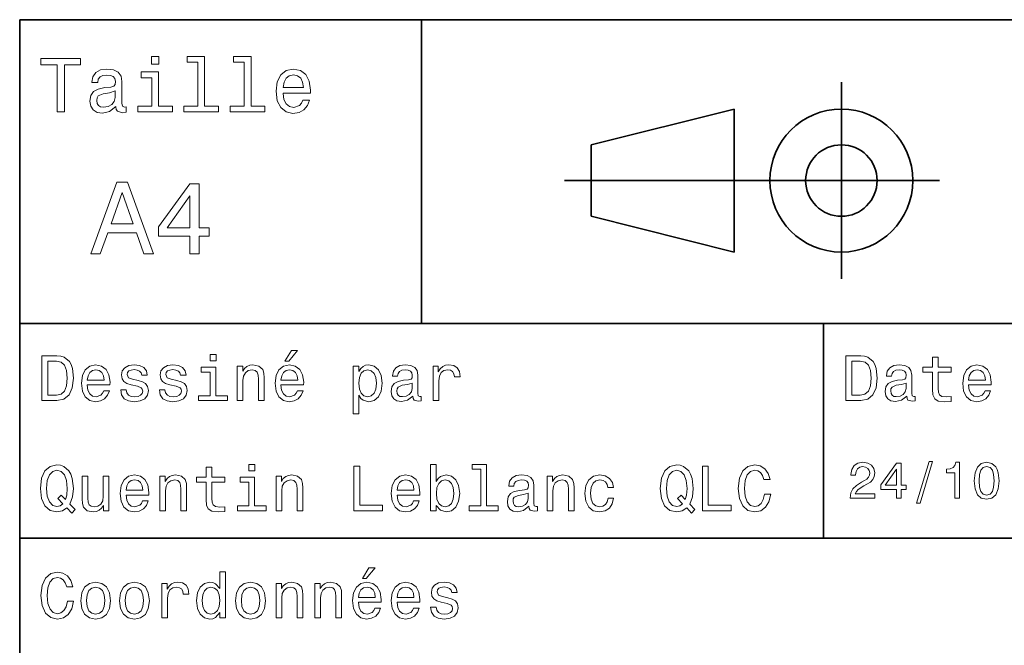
# Model space of a CAD drawing. Extents: x 0 to 297, y 0 to 210.
# Tile 3 of 9: x 97 to 152, y 35 to 70. Entities that reach past the tile are written whole.
import ezdxf

# ---------------------------------------------------------------- set-up
doc = ezdxf.new("R2010")
doc.units = 0

msp = doc.modelspace()

# ---------------------------------------------------------------- linework, layer by layer
at = {"color": 7, "lineweight": 35}
for p, q in [((97, 10), (97, 70)), ((97, 70), (287, 70)), ((127.5, 61), (148.5, 61)), ((97, 53), (162, 53)), ((97, 41), (162, 41))]:
    msp.add_line(p, q, dxfattribs=at)
at = {"color": 7, "lineweight": 35, "ltscale": 0.425}
msp.add_line((119.5, 53), (119.5, 70), dxfattribs=at)
at = {"color": 7, "lineweight": 35, "ltscale": 0.275}
msp.add_line((143, 55.5), (143, 66.5), dxfattribs=at)
at = {"color": 7, "lineweight": 35, "ltscale": 0.206155}
for p, q in [((129, 63), (137, 65)), ((137, 57), (129, 59))]:
    msp.add_line(p, q, dxfattribs=at)
at = {"color": 7, "lineweight": 35, "ltscale": 0.2}
msp.add_line((137, 65), (137, 57), dxfattribs=at)
at = {"color": 7, "lineweight": 35, "ltscale": 0.1}
msp.add_line((129, 59), (129, 63), dxfattribs=at)
at = {"color": 7, "lineweight": 35, "ltscale": 0.3}
msp.add_line((142, 41), (142, 53), dxfattribs=at)
at = {"color": 7, "lineweight": 13}
for points in [[(99.102303, 64.837173), (99.5, 64.837173), (99.5, 67.47406), (100.407784, 67.47406), (100.407784, 67.837173), (98.190201, 67.837173), (98.190201, 67.47406), (99.102303, 67.47406)], [(104.786743, 67.940918), (104.384727, 67.940918), (104.384727, 67.508644), (104.786743, 67.508644)], [(106.969742, 67.621033), (106.969742, 65.157059), (106.187317, 65.157059), (106.187317, 64.837173), (108.128242, 64.837173), (108.128242, 65.157059), (107.350143, 65.157059), (107.350143, 67.940918), (106.373199, 67.940918), (106.373199, 67.621033)], [(109.572044, 67.621033), (109.572044, 65.157059), (108.789627, 65.157059), (108.789627, 64.837173), (110.730545, 64.837173), (110.730545, 65.157059), (109.952454, 65.157059), (109.952454, 67.940918), (108.975502, 67.940918), (108.975502, 67.621033)], [(102.387611, 65.139771), (102.387611, 65.126801), (102.409225, 64.979828), (102.47406, 64.876076), (102.746399, 64.793945), (102.958214, 64.828529), (102.958214, 65.122475), (102.867432, 65.109505), (102.746399, 65.165703), (102.724785, 65.338615), (102.724785, 66.540344), (102.672913, 66.84726), (102.521614, 67.0634), (102.257927, 67.193085), (101.886169, 67.240631), (101.523056, 67.188759), (101.255043, 67.041786), (101.086456, 66.812675), (101.030258, 66.510086), (101.030258, 66.484146), (101.371758, 66.484146), (101.402016, 66.665703), (101.497116, 66.795387), (101.65274, 66.873199), (101.873199, 66.903458), (102.085014, 66.881844), (102.236313, 66.817001), (102.327087, 66.704605), (102.357346, 66.548988), (102.340057, 66.367432), (102.270897, 66.276657), (102.097984, 66.233429), (101.773773, 66.198845), (101.402016, 66.121033), (101.138329, 65.982704), (100.982712, 65.766571), (100.935158, 65.446686), (100.978386, 65.161385), (101.112389, 64.949562), (101.328529, 64.815559), (101.626801, 64.768013), (102.028816, 64.858788)], [(104.773773, 65.157059), (104.773773, 67.080688), (103.796829, 67.080688), (103.796829, 66.756485), (104.393372, 66.756485), (104.393372, 65.157059), (103.615273, 65.157059), (103.615273, 64.837173), (105.560516, 64.837173), (105.560516, 65.157059)], [(111.750717, 65.887604), (113.272339, 65.887604), (113.276657, 66.064842), (113.207497, 66.561958), (113.017288, 66.933716), (112.714699, 67.158501), (112.312683, 67.240631), (111.919312, 67.154175), (111.616714, 66.912102), (111.422188, 66.51873), (111.353027, 66), (111.41787, 65.4683), (111.612396, 65.079247), (111.91066, 64.837173), (112.299713, 64.755043), (112.636887, 64.811234), (112.913544, 64.958214), (113.116714, 65.191643), (113.233429, 65.502876), (112.857346, 65.502876), (112.779541, 65.329971), (112.667145, 65.200287), (112.34726, 65.096542), (112.100868, 65.144089), (111.914986, 65.295387), (111.793945, 65.541786), (111.750717, 65.874634)], [(111.750717, 66.207489), (111.798271, 66.50576), (111.914986, 66.726219), (112.092216, 66.860229), (112.325653, 66.907776), (112.554756, 66.860229), (112.731987, 66.726219), (112.840057, 66.50576), (112.878967, 66.207489)], [(102.344383, 65.649857), (102.292511, 65.425072), (102.154182, 65.252159), (101.946686, 65.139771), (101.691643, 65.100861), (101.527374, 65.122475), (101.41066, 65.191643), (101.337173, 65.312675), (101.315559, 65.481262), (101.332855, 65.632561), (101.402016, 65.740631), (101.678673, 65.861671), (102.028816, 65.913544), (102.344383, 66.017288)], [(100.982712, 56.9049), (101.51297, 56.9049), (101.933716, 58.080692), (103.530258, 58.080692), (103.951012, 56.9049), (104.492798, 56.9049), (103.028816, 60.910664), (102.440926, 60.910664)], [(106.521614, 56.9049), (107.040344, 56.9049), (107.040344, 57.896255), (107.610954, 57.896255), (107.610954, 58.357349), (107.040344, 58.357349), (107.040344, 60.818443), (106.515854, 60.818443), (104.763687, 58.403458), (104.763687, 57.896255), (106.521614, 57.896255)], [(102.118156, 58.570606), (102.734871, 60.334293), (103.351585, 58.570606)], [(105.247841, 58.357349), (106.521614, 60.149857), (106.521614, 58.357349)], [(107.992798, 51.27702), (107.657784, 51.27702), (107.657784, 50.916786), (107.992798, 50.916786)], [(111.84726, 50.88797), (112.059799, 50.88797), (112.560516, 51.500362), (112.207489, 51.500362)], [(99.080688, 51.190563), (98.248558, 51.190563), (98.248558, 48.690563), (99.080688, 48.690563), (99.473343, 48.769814), (99.765129, 49.011169), (99.945244, 49.40382), (100.010086, 49.940563), (99.952446, 50.488113), (99.880402, 50.70425), (99.779541, 50.877163), (99.487755, 51.111313), (99.296829, 51.168949)], [(99.055473, 50.891571), (99.329254, 50.837536), (99.516571, 50.671829), (99.628242, 50.376442), (99.664268, 49.940563), (99.624641, 49.519093), (99.51297, 49.223705), (99.322044, 49.047192), (99.055473, 48.989555), (98.583572, 48.989555), (98.583572, 50.891571)], [(144.080688, 51.190563), (143.248566, 51.190563), (143.248566, 48.690563), (144.080688, 48.690563), (144.473343, 48.769814), (144.765137, 49.011169), (144.945251, 49.40382), (145.010086, 49.940563), (144.952454, 50.488113), (144.880402, 50.70425), (144.779541, 50.877163), (144.487747, 51.111313), (144.296829, 51.168949)], [(144.055481, 50.891571), (144.329254, 50.837536), (144.516571, 50.671829), (144.628235, 50.376442), (144.664261, 49.940563), (144.624634, 49.519093), (144.51297, 49.223705), (144.322052, 49.047192), (144.055481, 48.989555), (143.583572, 48.989555), (143.583572, 50.891571)], [(148.100861, 50.289986), (148.100861, 49.320965), (148.122482, 49.007565), (148.223343, 48.791428), (148.425079, 48.665348), (148.767288, 48.62212), (149.141937, 48.640129), (149.141937, 48.913906), (148.868149, 48.892292), (148.619598, 48.921112), (148.486313, 49.011169), (148.42868, 49.162464), (148.417862, 49.375), (148.417862, 50.289986), (149.141937, 50.289986), (149.141937, 50.560158), (148.417862, 50.560158), (148.417862, 51.125721), (148.100861, 51.125721), (148.100861, 50.560158), (147.553314, 50.560158), (147.553314, 50.289986)], [(100.784584, 49.565922), (102.052597, 49.565922), (102.056198, 49.713619), (101.998558, 50.127884), (101.840057, 50.437683), (101.587898, 50.625), (101.252884, 50.693443), (100.925072, 50.621399), (100.672913, 50.41967), (100.510803, 50.091862), (100.453171, 49.659584), (100.507202, 49.216499), (100.669312, 48.892292), (100.91787, 48.690563), (101.242073, 48.62212), (101.523056, 48.668949), (101.753601, 48.791428), (101.922913, 48.98595), (102.020172, 49.245319), (101.706772, 49.245319), (101.64193, 49.101227), (101.548271, 48.993156), (101.2817, 48.9067), (101.07637, 48.946327), (100.921471, 49.072407), (100.820602, 49.27774), (100.784584, 49.555115)], [(100.784584, 49.832493), (100.824211, 50.081055), (100.921471, 50.264771), (101.069168, 50.376442), (101.263687, 50.416069), (101.454613, 50.376442), (101.602303, 50.264771), (101.69236, 50.081055), (101.724785, 49.832493)], [(103.623199, 49.818085), (103.317001, 49.890129), (103.090057, 49.972984), (103.014412, 50.142292), (103.036026, 50.261169), (103.111671, 50.347622), (103.234146, 50.401657), (103.41066, 50.423271), (103.579971, 50.401657), (103.713257, 50.336815), (103.799713, 50.239555), (103.835732, 50.109871), (104.145531, 50.109871), (104.145531, 50.117077), (104.091499, 50.351227), (103.943802, 50.534943), (103.713257, 50.650219), (103.41066, 50.693443), (103.104469, 50.650219), (102.881126, 50.531342), (102.740631, 50.354828), (102.697403, 50.131485), (102.729828, 49.915348), (102.830688, 49.76405), (102.996399, 49.655983), (103.237755, 49.580334), (103.590775, 49.493877), (103.806915, 49.40382), (103.864555, 49.331772), (103.886169, 49.223705), (103.853745, 49.09042), (103.767288, 48.989555), (103.626801, 48.924713), (103.439484, 48.903099), (103.241356, 48.924713), (103.09726, 49.000362), (103, 49.122841), (102.960373, 49.292149), (102.654175, 49.292149), (102.704613, 49.003963), (102.852303, 48.795029), (103.086456, 48.668949), (103.41066, 48.62212), (103.749283, 48.668949), (103.997841, 48.795029), (104.149139, 48.996758), (104.203171, 49.259727), (104.163544, 49.486671), (104.051872, 49.641571), (103.868156, 49.742435)], [(105.791786, 49.818085), (105.485588, 49.890129), (105.258644, 49.972984), (105.182999, 50.142292), (105.204613, 50.261169), (105.280258, 50.347622), (105.40274, 50.401657), (105.579254, 50.423271), (105.748558, 50.401657), (105.881844, 50.336815), (105.9683, 50.239555), (106.004326, 50.109871), (106.314117, 50.109871), (106.314117, 50.117077), (106.260086, 50.351227), (106.112396, 50.534943), (105.881844, 50.650219), (105.579254, 50.693443), (105.273056, 50.650219), (105.049713, 50.531342), (104.909225, 50.354828), (104.865997, 50.131485), (104.898415, 49.915348), (104.999283, 49.76405), (105.164986, 49.655983), (105.406342, 49.580334), (105.759369, 49.493877), (105.975502, 49.40382), (106.033142, 49.331772), (106.054756, 49.223705), (106.022339, 49.09042), (105.935883, 48.989555), (105.795387, 48.924713), (105.60807, 48.903099), (105.409943, 48.924713), (105.265854, 49.000362), (105.168587, 49.122841), (105.12896, 49.292149), (104.822769, 49.292149), (104.873199, 49.003963), (105.020897, 48.795029), (105.255043, 48.668949), (105.579254, 48.62212), (105.91787, 48.668949), (106.166428, 48.795029), (106.317726, 48.996758), (106.371758, 49.259727), (106.33213, 49.486671), (106.220459, 49.641571), (106.036743, 49.742435)], [(107.981987, 48.957134), (107.981987, 50.560158), (107.16787, 50.560158), (107.16787, 50.289986), (107.664986, 50.289986), (107.664986, 48.957134), (107.016571, 48.957134), (107.016571, 48.690563), (108.637611, 48.690563), (108.637611, 48.957134)], [(109.181557, 48.690563), (109.498558, 48.690563), (109.498558, 49.807278), (109.530983, 50.063042), (109.635445, 50.250362), (109.797546, 50.365635), (110.013687, 50.408863), (110.1866, 50.372841), (110.29467, 50.275578), (110.348701, 50.113472), (110.366714, 49.897335), (110.366714, 48.690563), (110.683716, 48.690563), (110.683716, 49.962177), (110.669312, 50.217941), (110.604469, 50.430477), (110.39193, 50.625), (110.060516, 50.693443), (109.876801, 50.668228), (109.721901, 50.599785), (109.588615, 50.484512), (109.484146, 50.329613), (109.484146, 50.625), (109.181557, 50.625)], [(111.627518, 49.565922), (112.895531, 49.565922), (112.899132, 49.713619), (112.841499, 50.127884), (112.682999, 50.437683), (112.430832, 50.625), (112.095825, 50.693443), (111.768013, 50.621399), (111.515854, 50.41967), (111.353745, 50.091862), (111.296112, 49.659584), (111.350143, 49.216499), (111.512245, 48.892292), (111.760803, 48.690563), (112.085014, 48.62212), (112.365997, 48.668949), (112.596542, 48.791428), (112.765854, 48.98595), (112.863113, 49.245319), (112.549713, 49.245319), (112.484871, 49.101227), (112.391212, 48.993156), (112.124641, 48.9067), (111.919312, 48.946327), (111.764412, 49.072407), (111.663544, 49.27774), (111.627518, 49.555115)], [(111.627518, 49.832493), (111.667145, 50.081055), (111.764412, 50.264771), (111.912102, 50.376442), (112.106628, 50.416069), (112.297546, 50.376442), (112.445244, 50.264771), (112.535301, 50.081055), (112.567726, 49.832493)], [(115.986313, 50.326012), (115.986313, 50.625), (115.669312, 50.625), (115.669312, 47.941284), (115.986313, 47.941284), (115.986313, 48.98595), (116.097984, 48.816643), (116.22406, 48.704971), (116.541069, 48.62212), (116.843658, 48.690563), (117.081413, 48.895893), (117.236313, 49.2201), (117.293945, 49.659584), (117.236313, 50.095463), (117.081413, 50.41967), (116.843658, 50.621399), (116.541069, 50.693443), (116.368156, 50.671829), (116.220459, 50.603386), (116.094383, 50.488113)], [(116.48703, 48.9067), (116.274498, 48.953533), (116.119598, 49.097622), (116.022339, 49.331772), (115.989914, 49.659584), (116.022339, 49.983791), (116.119598, 50.217941), (116.274498, 50.358429), (116.48703, 50.408863), (116.681557, 50.358429), (116.836456, 50.21434), (116.933716, 49.98019), (116.969742, 49.659584), (116.933716, 49.335377), (116.836456, 49.097622), (116.681557, 48.953533)], [(119.005043, 48.942726), (119.005043, 48.931919), (119.023056, 48.809441), (119.077087, 48.722984), (119.304031, 48.654541), (119.480545, 48.683357), (119.480545, 48.928314), (119.4049, 48.917507), (119.304031, 48.96434), (119.286026, 49.108429), (119.286026, 50.109871), (119.242798, 50.365635), (119.116714, 50.54575), (118.896973, 50.65382), (118.587173, 50.693443), (118.284584, 50.650219), (118.061241, 50.52774), (117.920746, 50.336815), (117.873917, 50.084656), (117.873917, 50.063042), (118.158501, 50.063042), (118.183716, 50.21434), (118.26297, 50.322407), (118.392654, 50.387249), (118.57637, 50.412464), (118.752884, 50.394455), (118.878967, 50.34042), (118.954613, 50.246758), (118.979828, 50.117077), (118.965416, 49.965778), (118.907784, 49.890129), (118.763687, 49.854107), (118.493515, 49.825291), (118.183716, 49.760448), (117.963974, 49.645176), (117.834297, 49.465057), (117.79467, 49.19849), (117.830688, 48.960735), (117.942368, 48.784222), (118.122482, 48.67255), (118.37104, 48.632927), (118.706055, 48.708576)], [(120.143372, 48.690563), (120.460373, 48.690563), (120.460373, 49.796471), (120.492798, 50.063042), (120.590057, 50.253963), (120.748558, 50.369236), (120.961098, 50.408863), (121.119598, 50.383648), (121.238472, 50.3116), (121.310516, 50.189121), (121.335739, 50.023415), (121.656342, 50.023415), (121.613113, 50.315205), (121.49424, 50.524136), (121.296112, 50.650219), (121.02594, 50.693443), (120.842224, 50.664627), (120.683716, 50.592579), (120.543228, 50.4701), (120.431557, 50.304398), (120.431557, 50.625), (120.143372, 50.625)], [(146.656342, 48.942726), (146.656342, 48.931919), (146.674347, 48.809441), (146.728394, 48.722984), (146.955338, 48.654541), (147.131851, 48.683357), (147.131851, 48.928314), (147.056198, 48.917507), (146.955338, 48.96434), (146.937317, 49.108429), (146.937317, 50.109871), (146.894089, 50.365635), (146.768005, 50.54575), (146.548264, 50.65382), (146.23848, 50.693443), (145.935883, 50.650219), (145.71254, 50.52774), (145.572052, 50.336815), (145.525223, 50.084656), (145.525223, 50.063042), (145.809799, 50.063042), (145.835022, 50.21434), (145.914261, 50.322407), (146.043945, 50.387249), (146.227661, 50.412464), (146.404175, 50.394455), (146.530258, 50.34042), (146.605911, 50.246758), (146.631119, 50.117077), (146.616714, 49.965778), (146.559082, 49.890129), (146.414978, 49.854107), (146.144806, 49.825291), (145.835022, 49.760448), (145.61528, 49.645176), (145.485596, 49.465057), (145.445969, 49.19849), (145.481995, 48.960735), (145.593658, 48.784222), (145.773773, 48.67255), (146.022339, 48.632927), (146.357346, 48.708576)], [(150.121765, 49.565922), (151.389771, 49.565922), (151.393372, 49.713619), (151.335739, 50.127884), (151.177231, 50.437683), (150.925079, 50.625), (150.590057, 50.693443), (150.262253, 50.621399), (150.010086, 50.41967), (149.847977, 50.091862), (149.790344, 49.659584), (149.844376, 49.216499), (150.006485, 48.892292), (150.255051, 48.690563), (150.579254, 48.62212), (150.860229, 48.668949), (151.090775, 48.791428), (151.260086, 48.98595), (151.357346, 49.245319), (151.043945, 49.245319), (150.979111, 49.101227), (150.885452, 48.993156), (150.618881, 48.9067), (150.413544, 48.946327), (150.258652, 49.072407), (150.157776, 49.27774), (150.121765, 49.555115)], [(150.121765, 49.832493), (150.161377, 50.081055), (150.258652, 50.264771), (150.406342, 50.376442), (150.600861, 50.416069), (150.791794, 50.376442), (150.939484, 50.264771), (151.029541, 50.081055), (151.061966, 49.832493)], [(118.969025, 49.367798), (118.925797, 49.180477), (118.810516, 49.036385), (118.637611, 48.942726), (118.425072, 48.910305), (118.288185, 48.928314), (118.190926, 48.98595), (118.129684, 49.086815), (118.111671, 49.227306), (118.126083, 49.353386), (118.183716, 49.443443), (118.414268, 49.544312), (118.706055, 49.587536), (118.969025, 49.673992)], [(146.620316, 49.367798), (146.577087, 49.180477), (146.461823, 49.036385), (146.28891, 48.942726), (146.07637, 48.910305), (145.939484, 48.928314), (145.842224, 48.98595), (145.780975, 49.086815), (145.76297, 49.227306), (145.777374, 49.353386), (145.835022, 49.443443), (146.065567, 49.544312), (146.357346, 49.587536), (146.620316, 49.673992)], [(143.489914, 43.224785), (144.864563, 43.224785), (144.864563, 43.472622), (143.778107, 43.472622), (143.838623, 43.60807), (143.942368, 43.720463), (144.262253, 43.925072), (144.432281, 44.011528), (144.622482, 44.135448), (144.757935, 44.279541), (144.835739, 44.44957), (144.864563, 44.642651), (144.815567, 44.884727), (144.680115, 45.074928), (144.472626, 45.195965), (144.20462, 45.239193), (143.927963, 45.190201), (143.71759, 45.054756), (143.582138, 44.838619), (143.536026, 44.553314), (143.536026, 44.51297), (143.798279, 44.51297), (143.798279, 44.536022), (143.824219, 44.731991), (143.902023, 44.876083), (144.02594, 44.9683), (144.190201, 45), (144.357361, 44.971184), (144.481277, 44.899136), (144.561966, 44.786743), (144.59079, 44.645535), (144.570602, 44.51297), (144.515854, 44.400578), (144.42363, 44.302593), (144.296829, 44.216141), (144.126801, 44.12392), (143.844391, 43.945248), (143.645538, 43.755043), (143.52739, 43.524498), (143.489914, 43.233429)], [(147.213257, 42.956772), (147.412109, 42.956772), (148.109512, 45.279541), (147.907791, 45.279541)], [(149.345825, 43.224785), (149.608078, 43.224785), (149.608078, 45.239193), (149.412109, 45.239193), (149.360229, 45.0634), (149.256485, 44.945248), (149.097992, 44.876083), (148.878967, 44.853027), (148.878967, 44.648415), (149.345825, 44.648415)], [(150.438049, 44.201729), (150.481277, 43.749279), (150.616714, 43.426514), (150.832855, 43.230549), (151.132568, 43.167149), (151.429398, 43.230549), (151.645538, 43.426514), (151.778107, 43.749279), (151.824219, 44.201729), (151.778107, 44.651299), (151.723343, 44.829971), (151.645538, 44.976948), (151.429398, 45.172913), (151.132568, 45.239193), (150.832855, 45.172913), (150.616714, 44.974064), (150.481277, 44.651299)], [(99.642654, 42.685879), (99.916428, 42.401295), (100.107346, 42.592216), (99.811958, 42.894814), (99.963257, 43.305473), (100.010086, 43.780979), (99.941643, 44.339336), (99.862389, 44.56628), (99.757927, 44.753601), (99.46254, 45.009365), (99.282417, 45.074207), (99.084297, 45.099422), (98.702446, 45.009365), (98.41066, 44.757202), (98.223343, 44.342937), (98.158501, 43.780979), (98.223343, 43.219021), (98.407059, 42.804756), (98.698845, 42.548992), (99.084297, 42.462536), (99.397697, 42.520172)], [(99.415703, 42.916428), (99.260803, 42.801151), (99.084297, 42.765129), (98.850143, 42.829971), (98.666428, 43.024494), (98.543945, 43.341499), (98.504326, 43.780979), (98.543945, 44.216858), (98.662827, 44.537464), (98.846542, 44.731987), (99.084297, 44.80043), (99.318443, 44.731987), (99.502159, 44.533859), (99.62104, 44.213257), (99.664268, 43.780979), (99.631844, 43.406338), (99.5634, 43.150578), (99.329254, 43.395531), (99.134727, 43.211815)], [(107.438042, 44.130402), (107.438042, 43.161381), (107.459656, 42.84798), (107.560516, 42.631844), (107.762245, 42.505764), (108.104469, 42.462536), (108.479111, 42.480545), (108.479111, 42.754322), (108.20533, 42.732708), (107.956772, 42.761528), (107.823486, 42.851585), (107.765854, 43.00288), (107.755043, 43.215416), (107.755043, 44.130402), (108.479111, 44.130402), (108.479111, 44.400574), (107.755043, 44.400574), (107.755043, 44.966137), (107.438042, 44.966137), (107.438042, 44.400574), (106.890488, 44.400574), (106.890488, 44.130402)], [(110.161385, 45.117435), (109.82637, 45.117435), (109.82637, 44.757202), (110.161385, 44.757202)], [(115.701729, 42.530979), (117.308357, 42.530979), (117.308357, 42.833572), (116.033142, 42.833572), (116.033142, 45.030979), (115.701729, 45.030979)], [(120.323486, 42.829971), (120.55764, 42.552593), (120.878242, 42.462536), (121.18084, 42.530979), (121.422195, 42.736309), (121.573486, 43.064121), (121.631126, 43.5), (121.573486, 43.935879), (121.418587, 44.260086), (121.18084, 44.461815), (120.878242, 44.533859), (120.561241, 44.440201), (120.431557, 44.324928), (120.323486, 44.170029), (120.323486, 45.117435), (120.006485, 45.117435), (120.006485, 42.530979), (120.323486, 42.530979)], [(122.823486, 44.850864), (122.823486, 42.79755), (122.171471, 42.79755), (122.171471, 42.530979), (123.78891, 42.530979), (123.78891, 42.79755), (123.140488, 42.79755), (123.140488, 45.117435), (122.32637, 45.117435), (122.32637, 44.850864)], [(134.340057, 42.685879), (134.613831, 42.401295), (134.804764, 42.592216), (134.509369, 42.894814), (134.660675, 43.305473), (134.707489, 43.780979), (134.639053, 44.339336), (134.559799, 44.56628), (134.455338, 44.753601), (134.159943, 45.009365), (133.979828, 45.074207), (133.781708, 45.099422), (133.399857, 45.009365), (133.108078, 44.757202), (132.920746, 44.342937), (132.855911, 43.780979), (132.920746, 43.219021), (133.104462, 42.804756), (133.396255, 42.548992), (133.781708, 42.462536), (134.095108, 42.520172)], [(134.113113, 42.916428), (133.958221, 42.801151), (133.781708, 42.765129), (133.547546, 42.829971), (133.363831, 43.024494), (133.241364, 43.341499), (133.201736, 43.780979), (133.241364, 44.216858), (133.360229, 44.537464), (133.543945, 44.731987), (133.781708, 44.80043), (134.015854, 44.731987), (134.19957, 44.533859), (134.318451, 44.213257), (134.361679, 43.780979), (134.329254, 43.406338), (134.260803, 43.150578), (134.026657, 43.395531), (133.832138, 43.211815)], [(135.219025, 42.530979), (136.825653, 42.530979), (136.825653, 42.833572), (135.55043, 42.833572), (135.55043, 45.030979), (135.219025, 45.030979)], [(138.702454, 43.460373), (138.630402, 43.15778), (138.511536, 42.941643), (138.345825, 42.808357), (138.151306, 42.765129), (137.917145, 42.829971), (137.733429, 43.024494), (137.610962, 43.341499), (137.57132, 43.780979), (137.610962, 44.216858), (137.729828, 44.537464), (137.913544, 44.731987), (138.151306, 44.80043), (138.324219, 44.764408), (138.471909, 44.663544), (138.587173, 44.501442), (138.666428, 44.278099), (139.008652, 44.278099), (138.900574, 44.620316), (138.713257, 44.879681), (138.457489, 45.041786), (138.151306, 45.099422), (137.769455, 45.009365), (137.477661, 44.757202), (137.290344, 44.342937), (137.22551, 43.780979), (137.290344, 43.219021), (137.477661, 42.804756), (137.769455, 42.548992), (138.151306, 42.462536), (138.486313, 42.530979), (138.756485, 42.721901), (138.947403, 43.035301), (139.048279, 43.460373)], [(146.086456, 43.224785), (146.345825, 43.224785), (146.345825, 43.720463), (146.631134, 43.720463), (146.631134, 43.951008), (146.345825, 43.951008), (146.345825, 45.181557), (146.083572, 45.181557), (145.207504, 43.974064), (145.207504, 43.720463), (146.086456, 43.720463)], [(145.44957, 43.951008), (146.086456, 44.847263), (146.086456, 43.951008)], [(150.714706, 44.201729), (150.737762, 44.550434), (150.809799, 44.801155), (150.939484, 44.948128), (151.132568, 45), (151.322769, 44.948128), (151.452454, 44.801155), (151.524506, 44.550434), (151.547562, 44.201729), (151.524506, 43.850143), (151.452454, 43.599426), (151.322769, 43.45245), (151.132568, 43.403458), (150.939484, 43.45245), (150.809799, 43.599426), (150.737762, 43.850143)], [(101.998558, 44.465416), (101.681557, 44.465416), (101.681557, 43.348701), (101.645531, 43.089336), (101.541069, 42.902016), (101.37896, 42.786743), (101.166428, 42.750721), (100.997116, 42.779537), (100.889046, 42.865993), (100.827812, 43.013687), (100.8134, 43.222622), (100.8134, 44.465416), (100.496399, 44.465416), (100.496399, 43.193802), (100.507202, 42.938038), (100.575645, 42.725502), (100.784584, 42.530979), (101.119598, 42.462536), (101.299713, 42.487751), (101.454613, 42.552593), (101.587898, 42.664265), (101.695969, 42.826366), (101.695969, 42.530979), (101.998558, 42.530979)], [(102.953171, 43.406338), (104.221184, 43.406338), (104.224785, 43.554035), (104.167145, 43.9683), (104.008644, 44.278099), (103.756485, 44.465416), (103.421471, 44.533859), (103.093658, 44.461815), (102.841499, 44.260086), (102.679398, 43.932278), (102.621758, 43.5), (102.675797, 43.056915), (102.837898, 42.732708), (103.086456, 42.530979), (103.41066, 42.462536), (103.691643, 42.509365), (103.922188, 42.631844), (104.091499, 42.826366), (104.188759, 43.085735), (103.875359, 43.085735), (103.810516, 42.941643), (103.716858, 42.833572), (103.450287, 42.747116), (103.244957, 42.786743), (103.090057, 42.912823), (102.989197, 43.118156), (102.953171, 43.395531)], [(102.953171, 43.672909), (102.992798, 43.921471), (103.090057, 44.105186), (103.237755, 44.216858), (103.432274, 44.256485), (103.623199, 44.216858), (103.770897, 44.105186), (103.860954, 43.921471), (103.893372, 43.672909)], [(104.844383, 42.530979), (105.161385, 42.530979), (105.161385, 43.647694), (105.193802, 43.903458), (105.298271, 44.090778), (105.460373, 44.206051), (105.676514, 44.249279), (105.849426, 44.213257), (105.957497, 44.115993), (106.011528, 43.953888), (106.029541, 43.737751), (106.029541, 42.530979), (106.346542, 42.530979), (106.346542, 43.802593), (106.33213, 44.058357), (106.267288, 44.270893), (106.054756, 44.465416), (105.723343, 44.533859), (105.539627, 44.508644), (105.384727, 44.440201), (105.251442, 44.324928), (105.146973, 44.170029), (105.146973, 44.465416), (104.844383, 44.465416)], [(110.150574, 42.79755), (110.150574, 44.400574), (109.336456, 44.400574), (109.336456, 44.130402), (109.833572, 44.130402), (109.833572, 42.79755), (109.185158, 42.79755), (109.185158, 42.530979), (110.806198, 42.530979), (110.806198, 42.79755)], [(111.350143, 42.530979), (111.667145, 42.530979), (111.667145, 43.647694), (111.69957, 43.903458), (111.804031, 44.090778), (111.966141, 44.206051), (112.182274, 44.249279), (112.355186, 44.213257), (112.463257, 44.115993), (112.517288, 43.953888), (112.535301, 43.737751), (112.535301, 42.530979), (112.852303, 42.530979), (112.852303, 43.802593), (112.837898, 44.058357), (112.773056, 44.270893), (112.560516, 44.465416), (112.229103, 44.533859), (112.045387, 44.508644), (111.890488, 44.440201), (111.757202, 44.324928), (111.65274, 44.170029), (111.65274, 44.465416), (111.350143, 44.465416)], [(118.133286, 43.406338), (119.401299, 43.406338), (119.4049, 43.554035), (119.34726, 43.9683), (119.188766, 44.278099), (118.9366, 44.465416), (118.601585, 44.533859), (118.273773, 44.461815), (118.021614, 44.260086), (117.859512, 43.932278), (117.801872, 43.5), (117.855911, 43.056915), (118.018013, 42.732708), (118.266571, 42.530979), (118.590775, 42.462536), (118.871758, 42.509365), (119.10231, 42.631844), (119.271614, 42.826366), (119.368881, 43.085735), (119.055481, 43.085735), (118.990631, 42.941643), (118.896973, 42.833572), (118.630402, 42.747116), (118.425072, 42.786743), (118.270172, 42.912823), (118.169312, 43.118156), (118.133286, 43.395531)], [(118.133286, 43.672909), (118.172913, 43.921471), (118.270172, 44.105186), (118.41787, 44.216858), (118.612396, 44.256485), (118.803314, 44.216858), (118.951012, 44.105186), (119.041069, 43.921471), (119.073486, 43.672909)], [(121.306915, 43.5), (121.270897, 43.175793), (121.17363, 42.938038), (121.018738, 42.793949), (120.824211, 42.747116), (120.611671, 42.793949), (120.456772, 42.938038), (120.359512, 43.172188), (120.327087, 43.5), (120.359512, 43.824207), (120.456772, 44.058357), (120.611671, 44.198845), (120.824211, 44.249279), (121.018738, 44.198845), (121.17363, 44.054756), (121.270897, 43.820606)], [(125.510811, 42.783142), (125.510811, 42.772335), (125.528824, 42.649857), (125.582855, 42.5634), (125.809799, 42.494957), (125.986313, 42.523773), (125.986313, 42.76873), (125.910667, 42.757923), (125.809799, 42.804756), (125.791794, 42.948845), (125.791794, 43.950287), (125.748566, 44.206051), (125.622482, 44.386166), (125.40274, 44.494236), (125.092941, 44.533859), (124.790344, 44.490635), (124.567001, 44.368156), (124.426514, 44.177231), (124.379684, 43.925072), (124.379684, 43.903458), (124.664268, 43.903458), (124.689484, 44.054756), (124.768738, 44.162823), (124.898422, 44.227665), (125.082138, 44.25288), (125.258652, 44.234871), (125.384727, 44.180836), (125.460381, 44.087173), (125.485596, 43.957493), (125.471184, 43.806194), (125.413544, 43.730545), (125.269455, 43.694523), (124.999283, 43.665707), (124.689484, 43.600864), (124.469742, 43.485592), (124.340057, 43.305473), (124.300438, 43.038906), (124.336456, 42.801151), (124.448128, 42.624638), (124.628242, 42.512966), (124.876801, 42.473343), (125.211823, 42.548992)], [(126.530266, 42.530979), (126.847267, 42.530979), (126.847267, 43.647694), (126.879684, 43.903458), (126.984154, 44.090778), (127.146255, 44.206051), (127.362396, 44.249279), (127.535309, 44.213257), (127.643372, 44.115993), (127.697411, 43.953888), (127.715424, 43.737751), (127.715424, 42.530979), (128.032425, 42.530979), (128.032425, 43.802593), (128.018021, 44.058357), (127.953171, 44.270893), (127.740639, 44.465416), (127.409225, 44.533859), (127.22551, 44.508644), (127.07061, 44.440201), (126.937325, 44.324928), (126.832855, 44.170029), (126.832855, 44.465416), (126.530266, 44.465416)], [(129.930847, 43.824207), (130.244232, 43.824207), (130.179398, 44.112392), (130.024506, 44.339336), (129.783142, 44.479828), (129.469742, 44.533859), (129.123932, 44.461815), (128.860962, 44.260086), (128.695251, 43.932278), (128.637619, 43.492794), (128.69165, 43.056915), (128.853745, 42.732708), (129.109512, 42.530979), (129.458939, 42.462536), (129.768738, 42.516571), (130.010086, 42.667866), (130.175797, 42.905621), (130.247849, 43.222622), (129.945251, 43.222622), (129.89122, 43.020893), (129.790344, 42.869595), (129.646255, 42.775936), (129.469742, 42.747116), (129.25, 42.793949), (129.091507, 42.938038), (128.994247, 43.172188), (128.961823, 43.503601), (128.994247, 43.827808), (129.095108, 44.061958), (129.257202, 44.206051), (129.469742, 44.256485), (129.657059, 44.224064), (129.797562, 44.141209), (129.89122, 44.004322)], [(125.474785, 43.208214), (125.431557, 43.020893), (125.316284, 42.876801), (125.143372, 42.783142), (124.93084, 42.750721), (124.793953, 42.76873), (124.696686, 42.826366), (124.635452, 42.927231), (124.617439, 43.067722), (124.631851, 43.193802), (124.689484, 43.283859), (124.920029, 43.384727), (125.211823, 43.427952), (125.474785, 43.514408)], [(116.184441, 38.728386), (116.396973, 38.728386), (116.897697, 39.340778), (116.54467, 39.340778)], [(99.66787, 37.460373), (99.595818, 37.15778), (99.476944, 36.941643), (99.311241, 36.808357), (99.116714, 36.765129), (98.882568, 36.829971), (98.698845, 37.024494), (98.57637, 37.341499), (98.536743, 37.780979), (98.57637, 38.216858), (98.695244, 38.537464), (98.87896, 38.731987), (99.116714, 38.80043), (99.289627, 38.764408), (99.437317, 38.663544), (99.552597, 38.501442), (99.631844, 38.278099), (99.97406, 38.278099), (99.865997, 38.620316), (99.678673, 38.879681), (99.422913, 39.041786), (99.116714, 39.099422), (98.734871, 39.009365), (98.443085, 38.757202), (98.25576, 38.342937), (98.190926, 37.780979), (98.25576, 37.219021), (98.443085, 36.804756), (98.734871, 36.548992), (99.116714, 36.462536), (99.451729, 36.530979), (99.721901, 36.721901), (99.912827, 37.035301), (100.013687, 37.460373)], [(108.201729, 36.829971), (108.201729, 36.530979), (108.51873, 36.530979), (108.51873, 39.117435), (108.20533, 39.117435), (108.20533, 38.170029), (107.963974, 38.443802), (107.816284, 38.508644), (107.646973, 38.533859), (107.340775, 38.461815), (107.103027, 38.260086), (106.948128, 37.935879), (106.894089, 37.5), (106.948128, 37.064121), (107.103027, 36.736309), (107.340775, 36.530979), (107.646973, 36.462536), (107.816284, 36.487751), (107.967575, 36.552593)], [(100.413544, 37.496399), (100.471184, 37.056915), (100.636887, 36.732708), (100.899857, 36.530979), (101.252884, 36.462536), (101.602303, 36.530979), (101.865273, 36.729107), (102.030983, 37.053314), (102.092216, 37.496399), (102.030983, 37.935879), (101.865273, 38.263687), (101.602303, 38.461815), (101.252884, 38.533859), (100.899857, 38.461815), (100.636887, 38.260086), (100.471184, 37.935879)], [(100.737755, 37.5), (100.770172, 37.824207), (100.87104, 38.058357), (101.033142, 38.20245), (101.252884, 38.25288), (101.469017, 38.20245), (101.631126, 38.061958), (101.731987, 37.824207), (101.768013, 37.5), (101.731987, 37.172188), (101.631126, 36.934437), (101.469017, 36.790344), (101.252884, 36.743515), (101.033142, 36.790344), (100.87104, 36.934437), (100.770172, 37.172188)], [(102.58213, 37.496399), (102.639771, 37.056915), (102.805473, 36.732708), (103.068443, 36.530979), (103.421471, 36.462536), (103.770897, 36.530979), (104.033859, 36.729107), (104.19957, 37.053314), (104.260803, 37.496399), (104.19957, 37.935879), (104.033859, 38.263687), (103.770897, 38.461815), (103.421471, 38.533859), (103.068443, 38.461815), (102.805473, 38.260086), (102.639771, 37.935879)], [(102.906342, 37.5), (102.938759, 37.824207), (103.039627, 38.058357), (103.201729, 38.20245), (103.421471, 38.25288), (103.637611, 38.20245), (103.799713, 38.061958), (103.900574, 37.824207), (103.9366, 37.5), (103.900574, 37.172188), (103.799713, 36.934437), (103.637611, 36.790344), (103.421471, 36.743515), (103.201729, 36.790344), (103.039627, 36.934437), (102.938759, 37.172188)], [(104.963257, 36.530979), (105.280258, 36.530979), (105.280258, 37.636887), (105.312683, 37.903458), (105.409943, 38.094379), (105.568443, 38.209652), (105.780983, 38.249279), (105.939484, 38.224064), (106.058357, 38.152016), (106.130402, 38.029537), (106.155617, 37.863831), (106.476227, 37.863831), (106.432999, 38.155621), (106.314117, 38.364552), (106.115997, 38.490635), (105.845825, 38.533859), (105.662102, 38.505043), (105.503601, 38.432995), (105.363113, 38.310516), (105.251442, 38.144814), (105.251442, 38.465416), (104.963257, 38.465416)], [(107.701012, 38.249279), (107.909943, 38.198845), (108.068443, 38.058357), (108.162102, 37.824207), (108.198128, 37.5), (108.162102, 37.172188), (108.068443, 36.938038), (107.909943, 36.793949), (107.701012, 36.747116), (107.502884, 36.793949), (107.351585, 36.938038), (107.250717, 37.175793), (107.2183, 37.5), (107.250717, 37.820606), (107.351585, 38.054756), (107.502884, 38.198845)], [(109.087898, 37.496399), (109.145531, 37.056915), (109.311241, 36.732708), (109.574203, 36.530979), (109.927231, 36.462536), (110.276657, 36.530979), (110.539627, 36.729107), (110.70533, 37.053314), (110.766571, 37.496399), (110.70533, 37.935879), (110.539627, 38.263687), (110.276657, 38.461815), (109.927231, 38.533859), (109.574203, 38.461815), (109.311241, 38.260086), (109.145531, 37.935879)], [(109.412102, 37.5), (109.444527, 37.824207), (109.545387, 38.058357), (109.707489, 38.20245), (109.927231, 38.25288), (110.143372, 38.20245), (110.305473, 38.061958), (110.406342, 37.824207), (110.44236, 37.5), (110.406342, 37.172188), (110.305473, 36.934437), (110.143372, 36.790344), (109.927231, 36.743515), (109.707489, 36.790344), (109.545387, 36.934437), (109.444527, 37.172188)], [(111.350143, 36.530979), (111.667145, 36.530979), (111.667145, 37.647694), (111.69957, 37.903458), (111.804031, 38.090778), (111.966141, 38.206051), (112.182274, 38.249279), (112.355186, 38.213257), (112.463257, 38.115993), (112.517288, 37.953888), (112.535301, 37.737751), (112.535301, 36.530979), (112.852303, 36.530979), (112.852303, 37.802593), (112.837898, 38.058357), (112.773056, 38.270893), (112.560516, 38.465416), (112.229103, 38.533859), (112.045387, 38.508644), (111.890488, 38.440201), (111.757202, 38.324928), (111.65274, 38.170029), (111.65274, 38.465416), (111.350143, 38.465416)], [(113.51873, 36.530979), (113.835732, 36.530979), (113.835732, 37.647694), (113.868156, 37.903458), (113.972626, 38.090778), (114.134727, 38.206051), (114.350861, 38.249279), (114.523773, 38.213257), (114.631844, 38.115993), (114.685883, 37.953888), (114.703888, 37.737751), (114.703888, 36.530979), (115.020889, 36.530979), (115.020889, 37.802593), (115.006485, 38.058357), (114.941643, 38.270893), (114.729111, 38.465416), (114.39769, 38.533859), (114.213974, 38.508644), (114.059082, 38.440201), (113.925789, 38.324928), (113.821327, 38.170029), (113.821327, 38.465416), (113.51873, 38.465416)], [(115.964699, 37.406338), (117.232712, 37.406338), (117.236313, 37.554035), (117.178673, 37.9683), (117.020172, 38.278099), (116.768013, 38.465416), (116.432999, 38.533859), (116.105186, 38.461815), (115.853027, 38.260086), (115.690918, 37.932278), (115.633286, 37.5), (115.687317, 37.056915), (115.849426, 36.732708), (116.097984, 36.530979), (116.422188, 36.462536), (116.703171, 36.509365), (116.933716, 36.631844), (117.103027, 36.826366), (117.200287, 37.085735), (116.886887, 37.085735), (116.822044, 36.941643), (116.728386, 36.833572), (116.461815, 36.747116), (116.256485, 36.786743), (116.101585, 36.912823), (116.000717, 37.118156), (115.964699, 37.395531)], [(115.964699, 37.672909), (116.004318, 37.921471), (116.101585, 38.105186), (116.249283, 38.216858), (116.443802, 38.256485), (116.634727, 38.216858), (116.782425, 38.105186), (116.872482, 37.921471), (116.9049, 37.672909)], [(118.133286, 37.406338), (119.401299, 37.406338), (119.4049, 37.554035), (119.34726, 37.9683), (119.188766, 38.278099), (118.9366, 38.465416), (118.601585, 38.533859), (118.273773, 38.461815), (118.021614, 38.260086), (117.859512, 37.932278), (117.801872, 37.5), (117.855911, 37.056915), (118.018013, 36.732708), (118.266571, 36.530979), (118.590775, 36.462536), (118.871758, 36.509365), (119.10231, 36.631844), (119.271614, 36.826366), (119.368881, 37.085735), (119.055481, 37.085735), (118.990631, 36.941643), (118.896973, 36.833572), (118.630402, 36.747116), (118.425072, 36.786743), (118.270172, 36.912823), (118.169312, 37.118156), (118.133286, 37.395531)], [(118.133286, 37.672909), (118.172913, 37.921471), (118.270172, 38.105186), (118.41787, 38.216858), (118.612396, 38.256485), (118.803314, 38.216858), (118.951012, 38.105186), (119.041069, 37.921471), (119.073486, 37.672909)], [(120.971901, 37.658501), (120.66571, 37.730545), (120.438766, 37.8134), (120.363113, 37.982708), (120.384727, 38.101585), (120.460373, 38.188038), (120.582855, 38.242073), (120.759369, 38.263687), (120.92868, 38.242073), (121.061966, 38.177231), (121.148415, 38.079971), (121.184441, 37.950287), (121.49424, 37.950287), (121.49424, 37.957493), (121.440201, 38.191643), (121.292511, 38.375359), (121.061966, 38.490635), (120.759369, 38.533859), (120.453171, 38.490635), (120.229828, 38.371758), (120.08934, 38.195244), (120.046112, 37.971901), (120.078529, 37.755764), (120.179398, 37.604465), (120.3451, 37.496399), (120.586456, 37.42075), (120.939484, 37.334293), (121.155624, 37.244236), (121.213257, 37.172188), (121.234871, 37.064121), (121.202454, 36.930836), (121.115997, 36.829971), (120.97551, 36.765129), (120.788185, 36.743515), (120.590057, 36.765129), (120.445969, 36.840778), (120.348709, 36.963257), (120.309082, 37.132565), (120.002884, 37.132565), (120.053314, 36.844379), (120.201012, 36.635445), (120.435158, 36.509365), (120.759369, 36.462536), (121.097984, 36.509365), (121.346542, 36.635445), (121.497841, 36.837173), (121.551872, 37.100143), (121.512253, 37.327087), (121.400574, 37.481987), (121.216858, 37.582851)]]:
    msp.add_lwpolyline(points, close=True, dxfattribs=at)
at = {"color": 7, "lineweight": 35}
for radius in [4, 2]:
    msp.add_circle((143, 61), radius, dxfattribs=at)

doc.saveas('drawing.dxf')
